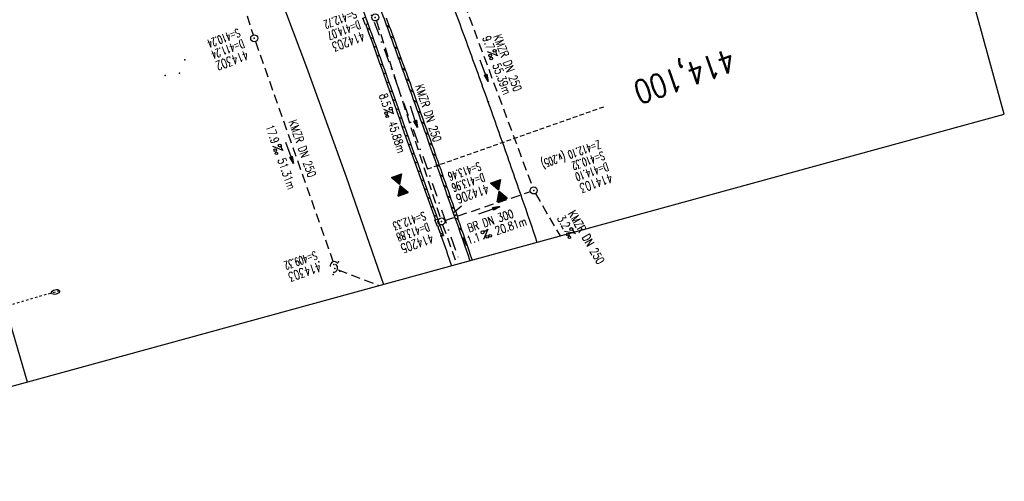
# Model space of a CAD drawing. Extents: x 447258 to 447844, y 441190 to 442763.
# Tile 2 of 30: x 447634 to 447844, y 441190 to 441289. Entities that reach past the tile are written whole.
import ezdxf
from ezdxf.enums import TextEntityAlignment as Align

# ---------------------------------------------------------------- set-up
doc = ezdxf.new("R2010")
doc.units = 0
doc.header["$LTSCALE"] = 2
doc.header["$MEASUREMENT"] = 0
for name, pattern in [('AUSGEZOGEN', [0]), ('GESTRICH-X2', [1.5, 1, -0.5]), ('GESTRICHELT', [0.75, 0.5, -0.25]), ('STRICHLINIEX2', [0.5, 0.25, -0.25]), ('STRICHPT-X3', [3, 1.5, -0.75, 0, -0.75])]:
    doc.linetypes.add(name, pattern=pattern)
doc.layers.get('0').update_dxf_attribs({"linetype": 'AUSGEZOGEN'})
for name, color, linetype in [('ACHSE', 250, 'STRICHPT-X3'), ('Durchlässe', 15, 'CONTINUOUS'), ('FBR', 8, 'CONTINUOUS'), ('GEF', 7, 'CONTINUOUS'), ('HEKTOM', 250, 'GESTRICHELT'), ('Ingenieurbauwerke', 15, 'CONTINUOUS'), ('KANAL', 7, 'GESTRICH-X2'), ('PFEIL', 7, 'CONTINUOUS'), ('PKT', 7, 'CONTINUOUS'), ('Planeinteilung', 6, 'CONTINUOUS'), ('SCHACHTNR', 6, 'CONTINUOUS'), ('SCHLITZRINNE', 8, 'AUSGEZOGEN'), ('SCHSYMBOL', 7, 'AUSGEZOGEN'), ('TEXTO', 4, 'CONTINUOUS'), ('TEXTU', 4, 'CONTINUOUS')]:
    doc.layers.add(name, color=color, linetype=linetype)
doc.styles.add('ROMANS', font='romans.shx', dxfattribs={"width": 0.8})

# ---------------------------------------------------------------- blocks, each defined once
blk = doc.blocks.new('PROM')
blk.add_line((1.57, 1.82), (0.02, 0.02))
for centre, radius in [((0.32, 1.51), 0.317), ((0.94, 0.29), 0.283), ((1.64, 0.29), 0.283)]:
    blk.add_circle(centre, radius)
blk.add_arc((0.99, 2.68), 1.03, 239.1414, 303.3549)
blk = doc.blocks.new('GST')
at = {"color": 0}
blk.add_circle((0, 0), 0.75, dxfattribs=at)
blk.add_point((0, 0), dxfattribs=at)
blk = doc.blocks.new('10')
blk.add_blockref('GST', (0, 0))
blk = doc.blocks.new('PFEIL2')
at = {"color": 0}
for p, q in [((0.88, 0), (-2.4, -0.01)), ((0.88, -0.27), (0.88, 0.28)), ((0.88, 0.28), (2.43, 0.01)), ((0.91, 0.27), (0.88, 0.26)), ((0.97, 0.26), (0.88, 0.25)), ((1.02, 0.25), (0.88, 0.23)), ((1.07, 0.24), (0.88, 0.21)), ((1.13, 0.23), (0.88, 0.19)), ((1.18, 0.22), (0.88, 0.17)), ((1.24, 0.21), (0.88, 0.15)), ((1.29, 0.21), (0.88, 0.14)), ((1.34, 0.2), (0.88, 0.12)), ((1.4, 0.19), (0.88, 0.1)), ((1.45, 0.18), (0.88, 0.08)), ((1.51, 0.17), (0.88, 0.06)), ((1.56, 0.16), (0.88, 0.04)), ((1.61, 0.15), (0.88, 0.02)), ((1.67, 0.14), (0.88, 0.01)), ((1.72, 0.13), (0.88, -0.01)), ((1.78, 0.12), (0.88, -0.03)), ((1.83, 0.11), (0.88, -0.05)), ((1.88, 0.1), (0.88, -0.07)), ((1.94, 0.09), (0.88, -0.09)), ((2.05, 0.08), (0.88, -0.12)), ((1.99, 0.08), (0.88, -0.11)), ((2.1, 0.07), (0.88, -0.14)), ((2.15, 0.06), (0.88, -0.16)), ((2.21, 0.05), (0.88, -0.18)), ((2.26, 0.04), (0.88, -0.2)), ((2.32, 0.03), (0.88, -0.22)), ((2.37, 0.02), (0.88, -0.23)), ((2.42, 0.01), (0.88, -0.25)), ((2.43, 0.01), (0.88, -0.27))]:
    blk.add_line(p, q, dxfattribs=at)
blk = doc.blocks.new('30')
at = {"color": 0}
for p, q in [((-0.75, -0.29), (-0.75, 0.29)), ((-0.75, 0.29), (0.75, 0.29)), ((0.75, 0.29), (0.75, -0.29)), ((0.75, -0.29), (-0.75, -0.29))]:
    blk.add_line(p, q, dxfattribs=at)
blk.add_point((0, 0), dxfattribs=at)
blk = doc.blocks.new('42')
at = {"color": 0}
blk.add_arc((-0.02, -0.31), 0.91, 12.5363, 167.4637, dxfattribs=at)
blk.add_point((0, 0), dxfattribs=at)
blk = doc.blocks.new('*X9')
at = {"color": 0}
for p, q in [((379.64, 182.4), (379.66, 182.42)), ((379.64, 182.4), (379.65, 182.42)), ((379.64, 182.41), (379.64, 182.42)), ((379.65, 182.38), (379.69, 182.42)), ((379.65, 182.38), (379.68, 182.42)), ((379.65, 182.39), (379.67, 182.42)), ((379.66, 182.36), (379.72, 182.42)), ((379.66, 182.37), (379.71, 182.42)), ((379.66, 182.37), (379.7, 182.42)), ((379.67, 182.34), (379.74, 182.42)), ((379.67, 182.35), (379.73, 182.42)), ((379.67, 182.36), (379.72, 182.42)), ((379.68, 182.32), (379.78, 182.42)), ((379.68, 182.33), (379.77, 182.42)), ((379.68, 182.33), (379.76, 182.42)), ((379.68, 182.34), (379.75, 182.42)), ((379.69, 182.31), (379.8, 182.42)), ((379.69, 182.31), (379.8, 182.42)), ((379.69, 182.32), (379.79, 182.42)), ((379.7, 182.29), (379.83, 182.42)), ((379.7, 182.29), (379.82, 182.42)), ((379.7, 182.3), (379.81, 182.42)), ((379.71, 182.27), (379.86, 182.42)), ((379.71, 182.28), (379.85, 182.42)), ((379.71, 182.28), (379.84, 182.42)), ((379.72, 182.26), (379.88, 182.42)), ((379.72, 182.26), (379.87, 182.42)), ((379.72, 182.27), (379.87, 182.42)), ((379.73, 182.24), (379.91, 182.42)), ((379.73, 182.24), (379.9, 182.42)), ((379.73, 182.25), (379.89, 182.42)), ((379.74, 182.22), (379.94, 182.42)), ((379.74, 182.23), (379.93, 182.42)), ((379.74, 182.23), (379.92, 182.42)), ((379.75, 182.2), (379.96, 182.42)), ((379.75, 182.21), (379.95, 182.42)), ((379.75, 182.22), (379.95, 182.42)), ((379.76, 182.19), (379.99, 182.42)), ((379.76, 182.19), (379.98, 182.42)), ((379.76, 182.2), (379.97, 182.42)), ((379.77, 182.17), (380.02, 182.42)), ((379.77, 182.18), (380.01, 182.42)), ((379.77, 182.18), (380, 182.42)), ((379.78, 182.15), (380.04, 182.42)), ((379.78, 182.16), (380.03, 182.42)), ((379.78, 182.17), (380.03, 182.42)), ((379.79, 182.13), (380.08, 182.42)), ((379.79, 182.14), (380.07, 182.42)), ((379.79, 182.14), (380.06, 182.42)), ((379.79, 182.15), (380.05, 182.42)), ((379.8, 182.12), (380.1, 182.42)), ((379.8, 182.12), (380.1, 182.42)), ((379.8, 182.13), (380.09, 182.42)), ((379.81, 182.1), (380.13, 182.42)), ((379.81, 182.1), (380.12, 182.42)), ((379.81, 182.11), (380.11, 182.42)), ((379.82, 182.08), (380.16, 182.42)), ((379.82, 182.09), (380.15, 182.42)), ((379.82, 182.09), (380.14, 182.42)), ((379.83, 182.06), (380.18, 182.42)), ((379.83, 182.07), (380.18, 182.42)), ((379.83, 182.08), (380.17, 182.42)), ((379.84, 182.05), (380.21, 182.42)), ((379.84, 182.05), (380.2, 182.42)), ((379.84, 182.06), (380.19, 182.42)), ((379.85, 182.03), (380.24, 182.42)), ((379.85, 182.04), (380.23, 182.42)), ((379.85, 182.04), (380.22, 182.42)), ((379.86, 182.01), (380.26, 182.42)), ((379.86, 182.02), (380.25, 182.42)), ((379.86, 182.03), (380.25, 182.42)), ((379.87, 182), (380.29, 182.42)), ((379.87, 182), (380.28, 182.42)), ((379.87, 182.01), (380.27, 182.42)), ((379.88, 181.98), (380.32, 182.42)), ((379.88, 181.99), (380.31, 182.42)), ((379.88, 181.99), (380.3, 182.42)), ((379.89, 181.96), (380.34, 182.42)), ((379.89, 181.97), (380.33, 182.42)), ((379.89, 181.98), (380.33, 182.42)), ((379.9, 181.94), (380.38, 182.42)), ((379.9, 181.95), (380.37, 182.42)), ((379.9, 181.95), (380.36, 182.42)), ((379.9, 181.96), (380.35, 182.42)), ((379.91, 181.92), (380.41, 182.42)), ((379.91, 181.93), (380.4, 182.42)), ((379.91, 181.94), (380.39, 182.42)), ((379.92, 181.91), (380.43, 182.42)), ((379.92, 181.91), (380.42, 182.42)), ((379.92, 181.92), (380.41, 182.42)), ((379.93, 181.89), (380.46, 182.42)), ((379.93, 181.9), (380.45, 182.42)), ((379.93, 181.9), (380.44, 182.42)), ((379.94, 181.87), (380.48, 182.42)), ((379.94, 181.88), (380.48, 182.42)), ((379.94, 181.89), (380.47, 182.42)), ((379.95, 181.86), (380.51, 182.42)), ((379.95, 181.86), (380.5, 182.42)), ((379.95, 181.87), (380.49, 182.42)), ((379.96, 181.84), (380.54, 182.42)), ((379.96, 181.85), (380.53, 182.42)), ((379.96, 181.85), (380.52, 182.42)), ((379.97, 181.82), (380.56, 182.42)), ((379.97, 181.83), (380.56, 182.42)), ((379.97, 181.84), (380.55, 182.42)), ((379.98, 181.81), (380.59, 182.42)), ((379.98, 181.81), (380.58, 182.42)), ((379.98, 181.82), (380.57, 182.42)), ((379.99, 181.79), (380.62, 182.42)), ((379.99, 181.8), (380.61, 182.42)), ((379.99, 181.8), (380.6, 182.42)), ((380, 181.77), (380.64, 182.42)), ((380, 181.78), (380.63, 182.42)), ((380, 181.78), (380.63, 182.42)), ((380.01, 181.75), (380.68, 182.42)), ((380.01, 181.76), (380.67, 182.42)), ((380.01, 181.76), (380.66, 182.42)), ((380.01, 181.77), (380.65, 182.42)), ((380.02, 181.73), (380.71, 182.42)), ((380.02, 181.74), (380.7, 182.42)), ((380.02, 181.75), (380.69, 182.42)), ((380.03, 181.72), (380.73, 182.42)), ((380.03, 181.72), (380.72, 182.42)), ((380.03, 181.73), (380.71, 182.42)), ((380.04, 181.7), (380.76, 182.42)), ((380.04, 181.71), (380.75, 182.42)), ((380.04, 181.71), (380.74, 182.42)), ((380.05, 181.68), (380.79, 182.42)), ((380.05, 181.69), (380.78, 182.42)), ((380.05, 181.69), (380.77, 182.42)), ((380.06, 181.67), (380.81, 182.42)), ((380.06, 181.67), (380.8, 182.42)), ((380.06, 181.68), (380.79, 182.42)), ((380.07, 181.65), (380.84, 182.42)), ((380.07, 181.66), (380.83, 182.42)), ((380.07, 181.66), (380.82, 182.42)), ((380.08, 181.63), (380.86, 182.42)), ((380.08, 181.64), (380.86, 182.42)), ((380.08, 181.64), (380.85, 182.42)), ((380.09, 181.62), (380.89, 182.42)), ((380.09, 181.62), (380.88, 182.42)), ((380.09, 181.63), (380.87, 182.42)), ((380.1, 181.6), (380.92, 182.42)), ((380.1, 181.61), (380.91, 182.42)), ((380.1, 181.61), (380.9, 182.42)), ((380.11, 181.58), (380.94, 182.42)), ((380.11, 181.59), (380.94, 182.42)), ((380.11, 181.59), (380.93, 182.42)), ((380.12, 181.56), (380.98, 182.42)), ((380.12, 181.57), (380.97, 182.42)), ((380.12, 181.57), (380.96, 182.42)), ((380.12, 181.58), (380.95, 182.42)), ((380.13, 181.54), (381.01, 182.42)), ((380.13, 181.55), (381, 182.42)), ((380.13, 181.55), (380.99, 182.42)), ((380.14, 181.53), (381.03, 182.42)), ((380.14, 181.53), (381.02, 182.42)), ((380.14, 181.54), (381.02, 182.42)), ((380.15, 181.51), (381.06, 182.42)), ((380.15, 181.52), (381.05, 182.42)), ((380.15, 181.52), (381.04, 182.42)), ((380.16, 181.49), (381.09, 182.42)), ((380.16, 181.5), (381.08, 182.42)), ((380.16, 181.5), (381.07, 182.42)), ((380.17, 181.48), (381.11, 182.42)), ((380.17, 181.48), (381.1, 182.42)), ((380.17, 181.49), (381.09, 182.42)), ((380.18, 181.46), (381.14, 182.42)), ((380.18, 181.47), (381.13, 182.42)), ((380.18, 181.47), (381.12, 182.42)), ((380.19, 181.44), (381.17, 182.42)), ((380.19, 181.45), (381.16, 182.42)), ((380.19, 181.45), (381.15, 182.42)), ((380.2, 181.43), (381.19, 182.42)), ((380.2, 181.43), (381.18, 182.42)), ((380.2, 181.44), (381.17, 182.42)), ((380.21, 181.41), (381.22, 182.42)), ((380.21, 181.41), (381.21, 182.42)), ((380.21, 181.42), (381.2, 182.42)), ((380.22, 181.39), (381.24, 182.42)), ((380.22, 181.4), (381.24, 182.42)), ((380.22, 181.4), (381.23, 182.42)), ((380.23, 181.37), (381.28, 182.42)), ((380.23, 181.38), (381.27, 182.42)), ((380.23, 181.38), (381.26, 182.42)), ((380.23, 181.39), (381.25, 182.42)), ((380.24, 181.35), (381.31, 182.42)), ((380.24, 181.36), (381.3, 182.42)), ((380.24, 181.36), (381.29, 182.42)), ((380.25, 181.34), (381.33, 182.42)), ((380.25, 181.34), (381.32, 182.42)), ((380.25, 181.35), (381.32, 182.42)), ((380.26, 181.33), (381.35, 182.42)), ((380.26, 181.33), (381.34, 182.42)), ((380.27, 181.31), (381.34, 182.38)), ((380.27, 181.3), (381.33, 182.36)), ((380.28, 181.3), (381.32, 182.34)), ((380.28, 181.29), (381.31, 182.32)), ((380.28, 181.29), (381.3, 182.3)), ((380.29, 181.28), (381.28, 182.28)), ((380.29, 181.27), (381.27, 182.26)), ((380.29, 181.27), (381.26, 182.24)), ((380.3, 181.26), (381.25, 182.21)), ((380.3, 181.26), (381.24, 182.19)), ((380.3, 181.25), (381.22, 182.17)), ((380.31, 181.25), (381.21, 182.15)), ((380.31, 181.24), (381.2, 182.13)), ((380.31, 181.24), (381.19, 182.11)), ((380.32, 181.23), (381.18, 182.09)), ((380.32, 181.22), (381.16, 182.07)), ((380.32, 181.22), (381.15, 182.05)), ((380.33, 181.21), (381.14, 182.03)), ((380.33, 181.21), (381.13, 182.01)), ((380.33, 181.2), (381.12, 181.98)), ((380.34, 181.2), (381.1, 181.96)), ((380.34, 181.19), (381.09, 181.94)), ((380.34, 181.19), (381.08, 181.92)), ((380.34, 181.18), (381.07, 181.9)), ((380.35, 181.17), (381.05, 181.88)), ((380.35, 181.17), (381.04, 181.86)), ((380.35, 181.16), (381.03, 181.84)), ((380.36, 181.16), (381.02, 181.82)), ((380.36, 181.15), (381.01, 181.8)), ((380.36, 181.15), (380.99, 181.78)), ((380.37, 181.14), (380.98, 181.75)), ((380.37, 181.13), (380.97, 181.73)), ((380.37, 181.13), (380.96, 181.71)), ((380.38, 181.12), (380.95, 181.69)), ((380.38, 181.12), (380.93, 181.67)), ((380.38, 181.11), (380.92, 181.65)), ((380.39, 181.11), (380.91, 181.63)), ((380.39, 181.1), (380.9, 181.61)), ((380.39, 181.1), (380.89, 181.59)), ((380.4, 181.09), (380.87, 181.57)), ((380.4, 181.08), (380.86, 181.55)), ((380.4, 181.08), (380.85, 181.52)), ((380.41, 181.07), (380.84, 181.5)), ((380.41, 181.07), (380.83, 181.48)), ((380.41, 181.06), (380.81, 181.46)), ((380.42, 181.06), (380.8, 181.44)), ((380.42, 181.05), (380.79, 181.42)), ((380.42, 181.04), (380.78, 181.4)), ((380.43, 181.04), (380.76, 181.38)), ((379.63, 179.16), (380.73, 180.27)), ((379.64, 179.18), (380.73, 180.27)), ((379.64, 179.17), (380.73, 180.26)), ((379.65, 179.21), (380.72, 180.28)), ((379.65, 179.17), (380.74, 180.25)), ((379.66, 179.23), (380.72, 180.28)), ((379.66, 179.17), (380.74, 180.25)), ((379.67, 179.17), (380.74, 180.24)), ((379.68, 179.25), (380.72, 180.29)), ((379.68, 179.17), (380.75, 180.24)), ((379.69, 179.27), (380.71, 180.29)), ((379.69, 179.17), (380.75, 180.23)), ((379.7, 179.29), (380.71, 180.3)), ((379.7, 179.17), (380.75, 180.23)), ((379.7, 179.17), (380.76, 180.22)), ((379.71, 179.31), (380.71, 180.3)), ((379.71, 179.17), (380.76, 180.21)), ((379.72, 179.17), (380.76, 180.21)), ((379.73, 179.33), (380.7, 180.31)), ((379.73, 179.17), (380.77, 180.2)), ((379.74, 179.35), (380.7, 180.32)), ((379.74, 179.17), (380.77, 180.2)), ((379.75, 179.37), (380.7, 180.32)), ((379.75, 179.17), (380.77, 180.19)), ((379.76, 179.39), (380.69, 180.33)), ((379.76, 179.17), (380.78, 180.19)), ((379.77, 179.41), (380.69, 180.33)), ((379.77, 179.17), (380.78, 180.18)), ((379.77, 179.17), (380.78, 180.18)), ((379.78, 179.17), (380.79, 180.17)), ((379.79, 179.44), (380.69, 180.34)), ((379.79, 179.17), (380.79, 180.16)), ((379.8, 179.46), (380.68, 180.34)), ((379.8, 179.17), (380.79, 180.16)), ((379.81, 179.48), (380.68, 180.35)), ((379.81, 179.17), (380.79, 180.15)), ((379.82, 179.5), (380.68, 180.36)), ((379.82, 179.17), (380.8, 180.15)), ((379.83, 179.52), (380.68, 180.36)), ((379.83, 179.17), (380.8, 180.14)), ((379.84, 179.17), (380.8, 180.14)), ((379.85, 179.54), (380.67, 180.37)), ((379.85, 179.17), (380.81, 180.13)), ((379.85, 179.17), (380.81, 180.13)), ((379.86, 179.56), (380.67, 180.37)), ((379.86, 179.17), (380.81, 180.12)), ((379.87, 179.58), (380.67, 180.38)), ((379.87, 179.17), (380.82, 180.11)), ((379.88, 179.6), (380.66, 180.38)), ((379.88, 179.17), (380.82, 180.11)), ((379.89, 179.62), (380.66, 180.39)), ((379.89, 179.17), (380.82, 180.1)), ((379.9, 179.17), (380.83, 180.1)), ((379.91, 179.64), (380.66, 180.39)), ((379.91, 179.17), (380.83, 180.09)), ((379.92, 179.67), (380.65, 180.4)), ((379.92, 179.17), (380.83, 180.09)), ((379.93, 179.69), (380.65, 180.41)), ((379.93, 179.17), (380.84, 180.08)), ((379.93, 179.17), (380.84, 180.07)), ((379.94, 179.71), (380.65, 180.41)), ((379.94, 179.17), (380.84, 180.07)), ((379.95, 179.73), (380.64, 180.42)), ((379.95, 179.17), (380.85, 180.06)), ((379.96, 179.17), (380.85, 180.06)), ((379.97, 179.75), (380.64, 180.42)), ((379.97, 179.17), (380.85, 180.05)), ((379.98, 179.77), (380.64, 180.43)), ((379.98, 179.17), (380.86, 180.05)), ((379.99, 179.79), (380.63, 180.43)), ((379.99, 179.17), (380.86, 180.04)), ((380, 179.81), (380.63, 180.44)), ((380, 179.17), (380.86, 180.04)), ((380, 179.17), (380.87, 180.03)), ((380.01, 179.17), (380.87, 180.02)), ((380.02, 179.83), (380.63, 180.44)), ((380.02, 179.17), (380.87, 180.02)), ((380.03, 179.85), (380.62, 180.45)), ((380.03, 179.17), (380.88, 180.01)), ((380.04, 179.88), (380.62, 180.46)), ((380.04, 179.17), (380.88, 180.01)), ((380.05, 179.9), (380.62, 180.46)), ((380.05, 179.17), (380.88, 180)), ((380.06, 179.92), (380.61, 180.47)), ((380.06, 179.17), (380.89, 180)), ((380.07, 179.17), (380.89, 179.99)), ((380.08, 179.94), (380.61, 180.47)), ((380.08, 179.17), (380.89, 179.99)), ((380.08, 179.17), (380.9, 179.98)), ((380.09, 179.96), (380.61, 180.48)), ((380.09, 179.17), (380.9, 179.97)), ((380.1, 179.98), (380.6, 180.48)), ((380.1, 179.17), (380.9, 179.97)), ((380.11, 180), (380.6, 180.49)), ((380.11, 179.17), (380.9, 179.96)), ((380.12, 180.02), (380.6, 180.5)), ((380.12, 179.17), (380.91, 179.96)), ((380.13, 179.17), (380.91, 179.95)), ((380.14, 180.04), (380.59, 180.5)), ((380.14, 179.17), (380.91, 179.95)), ((380.15, 180.06), (380.59, 180.51)), ((380.15, 179.17), (380.92, 179.94)), ((380.15, 179.17), (380.92, 179.93)), ((380.16, 180.08), (380.59, 180.51)), ((380.16, 179.17), (380.92, 179.93)), ((380.17, 180.11), (380.58, 180.52)), ((380.17, 179.17), (380.93, 179.92)), ((380.18, 180.13), (380.58, 180.52)), ((380.18, 179.17), (380.93, 179.92)), ((380.19, 179.17), (380.93, 179.91)), ((380.2, 180.15), (380.58, 180.53)), ((380.2, 179.17), (380.94, 179.91)), ((380.21, 180.17), (380.57, 180.53)), ((380.21, 179.17), (380.94, 179.9)), ((380.22, 180.19), (380.57, 180.54)), ((380.22, 179.17), (380.94, 179.9)), ((380.23, 180.21), (380.57, 180.55)), ((380.23, 179.17), (380.95, 179.89)), ((380.23, 179.17), (380.95, 179.88)), ((380.24, 180.23), (380.57, 180.55)), ((380.24, 179.17), (380.95, 179.88)), ((380.25, 179.17), (380.96, 179.87)), ((380.26, 180.25), (380.56, 180.56)), ((380.26, 179.17), (380.96, 179.87)), ((380.27, 180.27), (380.56, 180.56)), ((380.27, 179.17), (380.96, 179.86)), ((380.28, 180.29), (380.56, 180.57)), ((380.28, 179.17), (380.97, 179.86)), ((380.29, 180.31), (380.55, 180.57)), ((380.29, 179.17), (380.97, 179.85)), ((380.3, 180.34), (380.55, 180.58)), ((380.3, 179.17), (380.97, 179.85)), ((380.31, 179.17), (380.98, 179.84)), ((380.31, 179.17), (380.98, 179.83)), ((380.32, 180.36), (380.55, 180.58)), ((380.32, 179.17), (380.98, 179.83)), ((380.33, 180.38), (380.54, 180.59)), ((380.33, 179.17), (380.99, 179.82)), ((380.34, 180.4), (380.54, 180.6)), ((380.34, 179.17), (380.99, 179.82)), ((380.35, 180.42), (380.54, 180.6)), ((380.35, 179.17), (380.99, 179.81)), ((380.36, 179.17), (381, 179.81)), ((380.37, 180.44), (380.53, 180.61)), ((380.37, 179.17), (381, 179.8)), ((380.38, 180.46), (380.53, 180.61)), ((380.38, 179.17), (381, 179.79)), ((380.38, 179.17), (381.01, 179.79)), ((380.39, 180.48), (380.53, 180.62)), ((380.39, 179.17), (381.01, 179.78)), ((380.4, 180.5), (380.52, 180.62)), ((380.4, 179.17), (381.01, 179.78)), ((380.41, 180.52), (380.52, 180.63)), ((380.41, 179.17), (381.01, 179.77)), ((380.42, 179.17), (381.02, 179.77)), ((380.43, 181.03), (380.75, 181.36)), ((380.43, 181.03), (380.74, 181.34)), ((380.43, 180.54), (380.52, 180.64)), ((380.43, 179.17), (381.02, 179.76)), ((380.44, 181.02), (380.73, 181.32)), ((380.44, 181.02), (380.72, 181.29)), ((380.44, 181.01), (380.7, 181.27)), ((380.44, 180.57), (380.51, 180.64)), ((380.45, 181.01), (380.69, 181.25)), ((380.45, 181), (380.68, 181.23)), ((380.45, 180.99), (380.67, 181.21)), ((380.45, 180.99), (380.66, 181.19)), ((380.45, 180.59), (380.51, 180.65)), ((380.46, 180.98), (380.64, 181.17)), ((380.46, 180.98), (380.63, 181.15)), ((380.46, 180.97), (380.62, 181.13)), ((380.46, 180.61), (380.51, 180.65)), ((380.47, 180.97), (380.61, 181.11)), ((380.47, 180.96), (380.6, 181.09)), ((380.47, 180.96), (380.58, 181.06)), ((380.47, 180.63), (380.5, 180.66)), ((380.48, 180.95), (380.57, 181.04)), ((380.48, 180.94), (380.56, 181.02)), ((380.48, 180.94), (380.55, 181)), ((380.49, 180.93), (380.54, 180.98)), ((380.49, 180.93), (380.52, 180.96)), ((380.49, 180.92), (380.51, 180.94)), ((380.49, 180.65), (380.5, 180.66)), ((380.44, 179.17), (381.02, 179.76)), ((380.45, 179.17), (381.03, 179.75)), ((380.46, 179.17), (381.03, 179.74)), ((380.46, 179.17), (381.03, 179.74)), ((380.47, 179.17), (381.04, 179.73)), ((380.48, 179.17), (381.04, 179.73)), ((380.49, 179.17), (381.04, 179.72)), ((380.5, 179.17), (381.05, 179.72)), ((380.51, 179.17), (381.05, 179.71)), ((380.52, 179.17), (381.05, 179.71)), ((380.53, 179.17), (381.06, 179.7)), ((380.53, 179.17), (381.06, 179.69)), ((380.54, 179.17), (381.06, 179.69)), ((380.55, 179.17), (381.07, 179.68)), ((380.56, 179.17), (381.07, 179.68)), ((380.57, 179.17), (381.07, 179.67)), ((380.58, 179.17), (381.08, 179.67)), ((380.59, 179.17), (381.08, 179.66)), ((380.6, 179.17), (381.08, 179.65)), ((380.61, 179.17), (381.09, 179.65)), ((380.61, 179.17), (381.09, 179.64)), ((380.62, 179.17), (381.09, 179.64)), ((380.63, 179.17), (381.1, 179.63)), ((380.64, 179.17), (381.1, 179.63)), ((380.65, 179.17), (381.1, 179.62)), ((380.66, 179.17), (381.11, 179.62)), ((380.67, 179.17), (381.11, 179.61)), ((380.68, 179.17), (381.11, 179.6)), ((380.69, 179.17), (381.12, 179.6)), ((380.69, 179.17), (381.12, 179.59)), ((380.7, 179.17), (381.12, 179.59)), ((380.71, 179.17), (381.12, 179.58)), ((380.72, 179.17), (381.13, 179.58)), ((380.73, 179.17), (381.13, 179.57)), ((380.74, 179.17), (381.13, 179.56)), ((380.75, 179.17), (381.14, 179.56)), ((380.76, 179.17), (381.14, 179.55)), ((380.76, 179.17), (381.14, 179.55)), ((380.77, 179.17), (381.15, 179.54)), ((380.78, 179.17), (381.15, 179.54)), ((380.79, 179.17), (381.15, 179.53)), ((380.8, 179.17), (381.16, 179.53)), ((380.81, 179.17), (381.16, 179.52)), ((380.82, 179.17), (381.16, 179.51)), ((380.83, 179.17), (381.17, 179.51)), ((380.84, 179.17), (381.17, 179.5)), ((380.84, 179.17), (381.17, 179.5)), ((380.85, 179.17), (381.18, 179.49)), ((380.86, 179.17), (381.18, 179.49)), ((380.87, 179.17), (381.18, 179.48)), ((380.88, 179.17), (381.19, 179.48)), ((380.89, 179.17), (381.19, 179.47)), ((380.9, 179.17), (381.19, 179.46)), ((380.91, 179.17), (381.2, 179.46)), ((380.91, 179.17), (381.2, 179.45)), ((380.92, 179.17), (381.2, 179.45)), ((380.93, 179.17), (381.21, 179.44)), ((380.94, 179.17), (381.21, 179.44)), ((380.95, 179.17), (381.21, 179.43)), ((380.96, 179.17), (381.22, 179.42)), ((380.97, 179.17), (381.22, 179.42)), ((380.98, 179.17), (381.22, 179.41)), ((380.99, 179.17), (381.23, 179.41)), ((380.99, 179.17), (381.23, 179.4)), ((381, 179.17), (381.23, 179.4)), ((381.01, 179.17), (381.23, 179.39)), ((381.02, 179.17), (381.24, 179.39)), ((381.03, 179.17), (381.24, 179.38)), ((381.04, 179.17), (381.24, 179.37)), ((381.05, 179.17), (381.25, 179.37)), ((381.06, 179.17), (381.25, 179.36)), ((381.07, 179.17), (381.25, 179.36)), ((381.07, 179.17), (381.26, 179.35)), ((381.08, 179.17), (381.26, 179.35)), ((381.09, 179.17), (381.26, 179.34)), ((381.1, 179.17), (381.27, 179.34)), ((381.11, 179.17), (381.27, 179.33)), ((381.12, 179.17), (381.27, 179.32)), ((381.13, 179.17), (381.28, 179.32)), ((381.14, 179.17), (381.28, 179.31)), ((381.14, 179.17), (381.28, 179.31)), ((381.15, 179.17), (381.29, 179.3)), ((381.16, 179.17), (381.29, 179.3)), ((381.17, 179.17), (381.29, 179.29)), ((381.18, 179.17), (381.3, 179.28)), ((381.19, 179.17), (381.3, 179.28)), ((381.2, 179.17), (381.3, 179.27)), ((381.21, 179.17), (381.31, 179.27)), ((381.22, 179.17), (381.31, 179.26)), ((381.22, 179.17), (381.31, 179.26)), ((381.23, 179.17), (381.32, 179.25)), ((381.24, 179.17), (381.32, 179.25)), ((381.25, 179.17), (381.32, 179.24)), ((381.26, 179.17), (381.33, 179.23)), ((381.27, 179.17), (381.33, 179.23)), ((381.28, 179.17), (381.33, 179.22)), ((381.29, 179.17), (381.34, 179.22)), ((381.3, 179.17), (381.34, 179.21)), ((381.3, 179.17), (381.34, 179.21)), ((381.31, 179.17), (381.34, 179.2)), ((381.32, 179.17), (381.35, 179.2)), ((381.33, 179.17), (381.35, 179.19)), ((381.34, 179.17), (381.35, 179.18)), ((381.35, 179.17), (381.36, 179.18))]:
    blk.add_line(p, q, dxfattribs=at)
blk = doc.blocks.new('TIEFP')
at = {"color": 0}
for points in [[(0, 0.15), (-1.13, 2.12), (1.14, 2.12)], [(0, -0.17), (-1.13, -2.14), (1.14, -2.14)]]:
    blk.add_lwpolyline(points, close=True, dxfattribs=at)
at = {"color": 0, "xscale": 1.311372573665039, "yscale": 1.311372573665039, "zscale": 1.311372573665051}
blk.add_blockref('*X9', (-498.97, -237.1), dxfattribs=at)
blk = doc.blocks.new('1135297')
for p, q in [((1135, 297), (0, 297)), ((1135, 0), (1135, 297))]:
    blk.add_line(p, q)

msp = doc.modelspace()

# ---------------------------------------------------------------- linework, layer by layer
at = {"layer": 'ACHSE', "flags": 128}
msp.add_lwpolyline([(447409.94, 442326.51), (447413.15, 442307.54), (447425.67, 442233.59), (447425.83, 442232.62), (447438.19, 442159.65), (447454.89, 442061.05), (447459.06, 442036.4), (447463.24, 442011.75), (447464.54, 442004.06), (447467.48, 441987.11), (447472.02, 441962.53), (447476.87, 441938), (447482.02, 441913.54), (447487.48, 441889.14), (447493.24, 441864.82), (447499.3, 441840.56), (447505.67, 441816.39), (447512.34, 441792.29), (447519.31, 441768.29), (447526.58, 441744.37), (447534.14, 441720.54), (447542, 441696.81), (447550.16, 441673.18), (447558.61, 441649.65), (447567.36, 441626.23), (447576.4, 441602.92), (447585.73, 441579.73), (447595.34, 441556.65), (447605.25, 441533.7), (447606.28, 441531.36), (447615.32, 441510.82), (447625.4, 441487.94), (447635.48, 441465.06), (447645.55, 441442.18), (447655.63, 441419.3), (447659.75, 441409.94), (447664.31, 441399.59), (447665.71, 441396.42), (447675.6, 441373.46), (447685.21, 441350.38), (447694.53, 441327.18), (447703.57, 441303.87), (447712.31, 441280.45), (447720.76, 441256.92), (447727.72, 441236.75)], dxfattribs=at)
at = {"layer": 'Durchlässe', "linetype": 'STRICHLINIEX2'}
msp.add_line((447642.12, 441230.88), (447611.17, 441221.97), dxfattribs=at)
at = {"layer": 'Durchlässe', "linetype": 'Continuous'}
msp.add_ellipse((447641.25, 441230.63), major_axis=(0.868, 0.238), ratio=0.555697, dxfattribs=at)
at = {"layer": 'FBR'}
for points in [[(447427.91, 442233.05, 0), (447428.12, 442231.81, -0.000002), (447432.24, 442207.4, -0.000028)], [(447621.84, 441538.2, 0.000001), (447626.14, 441528.44, 0.000001), (447630.88, 441517.67)], [(447634.14, 441473.27, 0.00001), (447641.34, 441457, 0.000017), (447645.44, 441447.72), (447653.96, 441428.44, -0.00021), (447659.22, 441416.54, -0.000083), (447661.87, 441410.52, -0.000103), (447665.16, 441403.06, -0.000892), (447665.83, 441401.53, -0.000138), (447670.14, 441391.63, -0.002137), (447678.11, 441373.1, -0.002233), (447685.59, 441355.3, -0.003057), (447692.73, 441337.75, -0.002736), (447700.49, 441318.06, -0.000329), (447703.17, 441311.14, -0.000855), (447704.2, 441308.47, -0.001627), (447706.53, 441302.31, -0.000795), (447711.24, 441289.67, -0.002189), (447714.99, 441279.45, -0.001287), (447721.23, 441262.02, -0.000521), (447729.83, 441237.32, -0.000521)], [(447671.19, 441426.15), (447679.87, 441406.45, -0.000188), (447679.98, 441406.21, -0.000015), (447681.29, 441403.2, -0.001781), (447685.21, 441394.21, -0.001137), (447691.26, 441380.09, -0.001972), (447695.57, 441369.84, -0.001557), (447700.95, 441356.82, -0.001551), (447705.68, 441345.15, -0.001548), (447710.35, 441333.42, -0.001549), (447714.94, 441321.67, -0.001552), (447719.45, 441309.92, -0.001559), (447723.9, 441298.12, -0.001558), (447728.27, 441286.3, -0.001552), (447732.56, 441274.46, -0.001549), (447736.79, 441262.57, -0.00155), (447740.95, 441250.65, -0.001227), (447744.17, 441241.25, -0.001556)], [(447723.72, 441242.57, -0.000514), (447725.87, 441236.24, -0.004345)]]:
    msp.add_lwpolyline(points, format="xyb", dxfattribs=at)
msp.add_lwpolyline([(447592.86, 441519.69), (447597.85, 441508.25), (447603, 441496.7), (447607.92, 441485.47), (447612.96, 441474.12), (447618.05, 441462.57), (447623.1, 441451.17), (447628.1, 441439.85), (447633.13, 441428.42), (447638.19, 441416.97), (447643.25, 441405.57), (447643.31, 441405.43), (447648.3, 441394.19), (447653.15, 441383.11), (447658.23, 441371.37), (447663.03, 441359.96), (447667.84, 441348.34), (447672.52, 441336.84), (447677.13, 441325.24), (447686.12, 441302.04), (447694.88, 441278.7), (447703.36, 441255.27), (447711.33, 441232.25)], dxfattribs=at)
at = {"layer": 'HEKTOM'}
msp.add_line((447720.75, 441256.94), (447758.47, 441270.25), dxfattribs=at)
at = {"layer": 'Ingenieurbauwerke', "linetype": 'Continuous'}
msp.add_line((447630.45, 441227.77), (447635.17, 441211.38), dxfattribs=at)
at = {"layer": 'KANAL'}
for p, q in [((447667.56, 441335.41), (447683.5, 441285.59)), ((447724.44, 441303.56), (447743.22, 441253.03)), ((447709.84, 441288.63), (447723.53, 441246.41)), ((447683.97, 441284.19), (447700.53, 441237.22)), ((447724.47, 441245.94), (447742.78, 441252.09)), ((447743.84, 441251.69), (447749.13, 441242.61)), ((447724, 441245), (447727.04, 441236.56)), ((447701.66, 441235.38), (447710.42, 441232))]:
    msp.add_line(p, q, dxfattribs=at)
at = {"layer": 'PKT'}
for p in [(447668.91, 441280.31), (447664.68, 441276.92), (447667.74, 441277.44), (447733.84, 441271.26), (447723.64, 441242.64), (447724.08, 441242.79), (447697.53, 441237.09), (447701.78, 441237.04), (447702.04, 441235.11), (447700.64, 441234.35)]:
    msp.add_point(p, dxfattribs=at)
at = {"layer": 'SCHACHTNR'}
msp.add_line((447726.52, 441247.74), (447728.01, 441249.03), dxfattribs=at)
at = {"layer": 'SCHLITZRINNE'}
for p, q in [((447711.96, 441287.73), (447712.66, 441287.3)), ((447707.85, 441287.04), (447708.47, 441286.78)), ((447712.81, 441285.43), (447713.5, 441284.99)), ((447708.54, 441285.13), (447709.16, 441284.87)), ((447709.23, 441283.22), (447709.85, 441282.96)), ((447713.65, 441283.13), (447714.34, 441282.69)), ((447709.92, 441281.31), (447710.54, 441281.05)), ((447710.6, 441279.41), (447711.22, 441279.15)), ((447714.49, 441280.83), (447715.18, 441280.4)), ((447711.28, 441277.5), (447711.9, 441277.25)), ((447715.32, 441278.54), (447716.01, 441278.1)), ((447711.95, 441275.6), (447712.57, 441275.35)), ((447716.14, 441276.25), (447716.83, 441275.81)), ((447712.62, 441273.7), (447713.24, 441273.45)), ((447716.97, 441273.96), (447717.65, 441273.52)), ((447713.29, 441271.8), (447713.91, 441271.55)), ((447717.79, 441271.67), (447718.48, 441271.24)), ((447713.96, 441269.9), (447714.58, 441269.64)), ((447718.61, 441269.38), (447719.29, 441268.95)), ((447714.64, 441268), (447715.25, 441267.74)), ((447719.43, 441267.09), (447720.11, 441266.66)), ((447715.31, 441266.1), (447715.93, 441265.84)), ((447715.98, 441264.2), (447716.6, 441263.94)), ((447720.24, 441264.81), (447720.93, 441264.38)), ((447716.66, 441262.29), (447717.28, 441262.04)), ((447721.05, 441262.53), (447721.74, 441262.1)), ((447717.33, 441260.39), (447717.95, 441260.13)), ((447721.85, 441260.25), (447722.53, 441259.83)), ((447718.01, 441258.49), (447718.63, 441258.23)), ((447722.64, 441257.98), (447723.32, 441257.56)), ((447718.69, 441256.58), (447719.31, 441256.33)), ((447719.37, 441254.68), (447719.99, 441254.42)), ((447723.43, 441255.72), (447724.11, 441255.29)), ((447720.05, 441252.78), (447720.67, 441252.52)), ((447724.22, 441253.45), (447724.9, 441253.02)), ((447720.73, 441250.87), (447721.35, 441250.62)), ((447725.01, 441251.18), (447725.69, 441250.75)), ((447721.41, 441248.97), (447722.03, 441248.71)), ((447725.8, 441248.91), (447726.48, 441248.48)), ((447722.09, 441247.06), (447722.71, 441246.81)), ((447727.07, 441246.34), (447727.27, 441246.22)), ((447723.47, 441243.24), (447724.1, 441242.99)), ((447727.38, 441244.38), (447728.06, 441243.95)), ((447723.72, 441242.57), (447724.19, 441242.72)), ((447723.72, 441242.57), (447724.19, 441242.72))]:
    msp.add_line(p, q, dxfattribs=at)
for points in [[(447634.14, 441473.27, 0.00001), (447641.34, 441457, 0.000017), (447645.44, 441447.72), (447653.96, 441428.44, -0.00021), (447659.22, 441416.54, -0.000185), (447665.16, 441403.06, -0.000892), (447665.83, 441401.53, -0.000138), (447670.14, 441391.63, -0.002137), (447678.11, 441373.1, -0.002233), (447685.59, 441355.3, -0.003057), (447692.73, 441337.75, -0.002736), (447700.49, 441318.06, -0.000329), (447703.17, 441311.14, -0.000855), (447704.2, 441308.47, -0.001627), (447706.53, 441302.31, -0.000795), (447711.24, 441289.67, -0.002189), (447714.99, 441279.45, -0.001287), (447721.23, 441262.02, -0.000521), (447729.83, 441237.32, -0.003942)], [(447707.57, 441287.79, -0.00283), (447712.3, 441274.62, 0.001349), (447722.45, 441246.06, 0.001485)], [(447711.94, 441289.23, -0.002058), (447715.46, 441279.62, -0.001287), (447721.71, 441262.19, -0.000304), (447726.72, 441247.81, -0.003942)], [(447727.21, 441246.39, -0.000188), (447730.31, 441237.46, -0.003942)], [(447722.96, 441244.65, 0.000096), (447723.73, 441242.55, 0.000117)]]:
    msp.add_lwpolyline(points, format="xyb", dxfattribs=at)
at = {"layer": 'SCHLITZRINNE', "flags": 128}
for points in [[(447667.01, 441390.21, -0.002759), (447677.37, 441366.11, -0.005461), (447682.41, 441353.85, -0.000091), (447696.65, 441318.02, -0.002477), (447697.17, 441316.71, -0.001623), (447704, 441298.84, -0.002817), (447707.84, 441288.51, -0.002948), (447712.77, 441274.78, 0.001384), (447723.18, 441245.5, 0.001485), (447723.25, 441245.3, 0.000117), (447724.19, 441242.72)], [(447667.01, 441390.21, -0.002759), (447677.37, 441366.11, -0.005461), (447682.41, 441353.85, -0.000091), (447696.65, 441318.02, -0.002477), (447697.17, 441316.71, -0.001623), (447704, 441298.84, -0.002817), (447707.84, 441288.51, -0.002948), (447712.77, 441274.78, 0.001384), (447723.18, 441245.5, 0.001485), (447723.25, 441245.3, 0.000117), (447724.19, 441242.72)], [(447707.57, 441287.79, -0.00283), (447712.3, 441274.62, 0.00135), (447722.45, 441246.05, 0.00135)], [(447722.96, 441244.63, 0.000095), (447723.73, 441242.55)]]:
    msp.add_lwpolyline(points, format="xyb", dxfattribs=at)
at = {"layer": 'SCHSYMBOL'}
for points in [[(447707.52, 441289.37), (447708.04, 441287.96), (447707.49, 441287.76), (447706.97, 441289.17)], [(447722.92, 441246.21), (447723.43, 441244.8), (447722.88, 441244.6), (447722.37, 441246.02)]]:
    msp.add_lwpolyline(points, close=True, dxfattribs=at)

# ---------------------------------------------------------------- block references
at = {"layer": 'GEF', "rotation": 19.75557567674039}
for p in [(447714.84, 441253.5), (447736.02, 441252.29)]:
    msp.add_blockref('TIEFP', p, dxfattribs=at)
at = {"layer": 'PFEIL'}
for p, rotation in [((447732.89, 441277.95), 290.3833999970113), ((447717.87, 441268.1), 287.96580000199), ((447691.31, 441260.36), 289.4125000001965), ((447733.93, 441248.07), 18.59510000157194)]:
    msp.add_blockref('PFEIL2', p, dxfattribs=dict(at, rotation=rotation))
at = {"layer": 'Planeinteilung', "linetype": 'Continuous', "rotation": 285.3280982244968}
msp.add_blockref('1135297', (447257.6, 442284.75), dxfattribs=at)
at = {"layer": 'SCHSYMBOL'}
for name, p, rotation in [('GST', (447709.6, 441289.34), 290.3764999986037), ('10', (447683.73, 441284.89), 290.5159999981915), ('10', (447743.48, 441252.34), 289.0655999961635), ('30', (447726.77, 441247.03), 289.0782000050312), ('GST', (447723.75, 441245.7), 289.0704999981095), ('42', (447700.78, 441236.5), 22.74475599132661), ('42', (447700.95, 441235.63), 253.5689239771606)]:
    msp.add_blockref(name, p, dxfattribs=dict(at, rotation=rotation))
at = {"layer": 'TEXTU'}
for p, rotation in [((447733.57, 441281.98), 290.3833999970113), ((447711.38, 441269.67), 287.96580000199), ((447687.65, 441261.73), 289.4125000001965), ((447732.73, 441241.85), 18.59510000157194), ((447750.02, 441243.59), 300.1784000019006)]:
    msp.add_blockref('PROM', p, dxfattribs=dict(at, rotation=rotation))

# ---------------------------------------------------------------- texts
at = {"layer": 'HEKTOM', "style": 'ROMANS', "width": 0.8}
msp.add_text('414,100', height=5, rotation=199.4005, dxfattribs=at).set_placement((447785.43, 441282.81))
at = {"layer": 'SCHACHTNR', "style": 'ROMANS'}
for s, height, rotation, width, p in [('S=412.72', 1.8, 200.3765, 0.6, (447705.18, 441291.07)), ('D=414.07', 1.8, 200.3765, 0.6, (447706.03, 441288.73)), ('S=410.24', 1.8, 200.516, 0.6, (447680.28, 441287)), ('414203', 2, 200.3765, 0.7, (447706.9, 441286.38)), ('D=411.24', 1.8, 200.516, 0.6, (447681.16, 441284.66)), ('414302', 2, 200.516, 0.7, (447682.03, 441282.34)), ('Z=412.10 (v.205)', 1.8, 199.0656, 0.6, (447757.41, 441263.11)), ('S=410.32', 1.8, 199.0656, 0.6, (447758.23, 441260.73)), ('S=413.46', 1.8, 199.0782, 0.6, (447731.81, 441258.44)), ('D=414.10', 1.8, 199.0656, 0.6, (447759.04, 441258.36)), ('D=413.96', 1.8, 199.0782, 0.6, (447732.63, 441256.07)), ('414103', 2, 199.0656, 0.7, (447759.88, 441256.02)), ('414206', 2, 199.0782, 0.7, (447733.47, 441253.72)), ('S=412.33', 1.8, 199.0705, 0.6, (447720.01, 441247.84)), ('D=413.88', 1.8, 199.0705, 0.6, (447720.82, 441245.46)), ('414205', 2, 199.0705, 0.7, (447721.63, 441243.12)), ('S=409.32', 1.8, 199.0362, 0.6, (447696.79, 441239.39)), ('414303', 2, 199.0362, 0.7, (447697.6, 441237.01))]:
    msp.add_text(s, height=height, rotation=rotation, dxfattribs=dict(at, width=width)).set_placement(p)
at = {"layer": 'TEXTO', "style": 'ROMANS', "width": 0.75}
for s, rotation, p in [('KMZR DN 250', 290.3834, (447737.05, 441279.32)), ('KMZR DN 250', 287.9658, (447720.11, 441268.62)), ('KMZR DN 250', 289.4125, (447693.19, 441261.03)), ('BR DN 300', 18.5951, (447734.52, 441245)), ('KMZR DN 250', 300.1784, (447753.95, 441241.9))]:
    msp.add_text(s, height=1.8, rotation=rotation, dxfattribs=at).set_placement(p, align=Align.CENTER)
at = {"layer": 'TEXTU', "style": 'ROMANS', "width": 0.75}
for s, rotation, p in [('9.7', 290.3834, (447732.46, 441285.01)), ('55.39m', 290.3834, (447734.62, 441279.17)), ('8.5', 287.9658, (447710.4, 441272.74)), ('17.9', 289.4125, (447686.12, 441266.03)), ('45.88m', 287.9658, (447712.31, 441266.8)), ('51.31m', 289.4125, (447688.66, 441258.91)), ('20.81m', 18.5951, (447735.58, 441242.79)), ('3.2', 300.1784, (447748.39, 441246.39)), ('11.1', 18.5951, (447728.4, 441240.39))]:
    msp.add_text(s, height=1.8, rotation=rotation, dxfattribs=at).set_placement(p)

doc.saveas('drawing.dxf')
